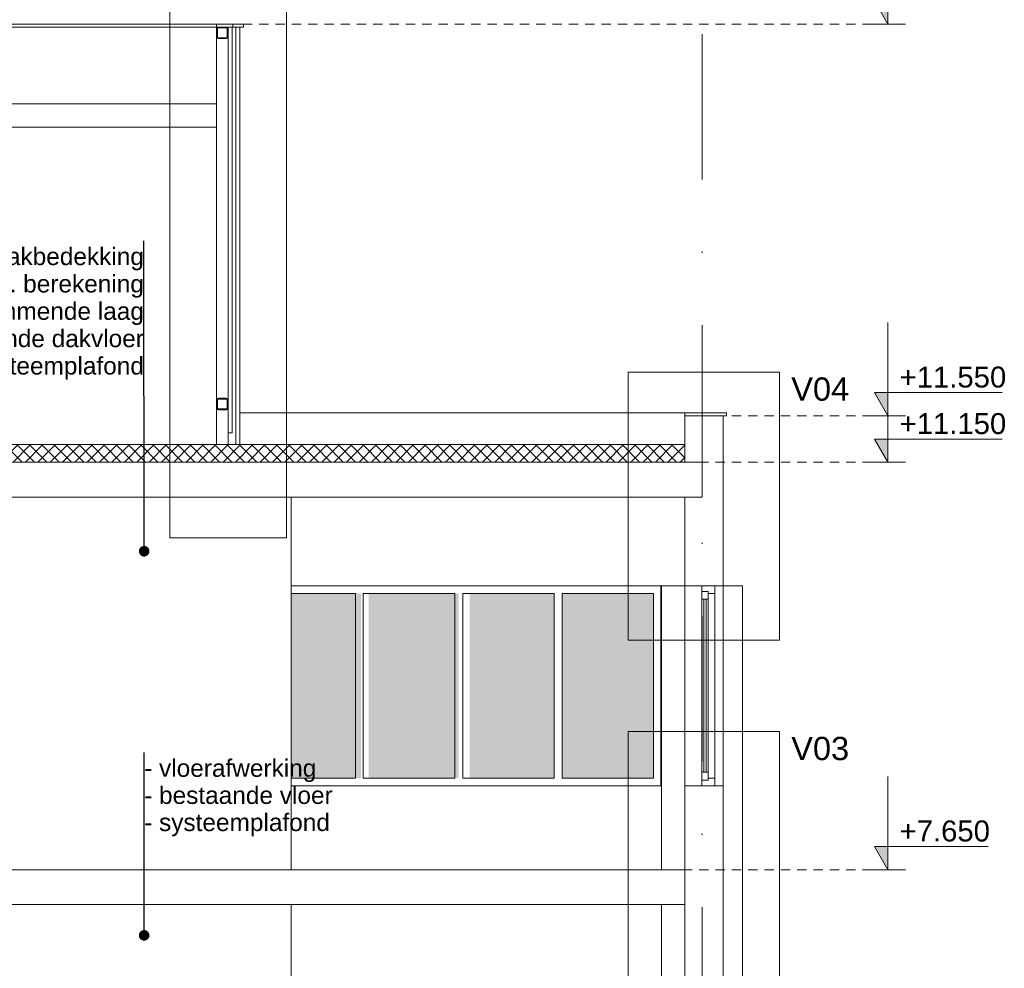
# Model space of a CAD drawing. Header units: millimetres. Extents: x -194 to 1012562, y 0 to 44349.
# Tile 95 of 97: x 946484 to 954940, y 13103 to 21253. Entities that reach past the tile are written whole.
import ezdxf
from ezdxf.enums import TextEntityAlignment as Align

# ---------------------------------------------------------------- set-up
doc = ezdxf.new("R2010")
doc.units = ezdxf.units.MM
doc.header["$MEASUREMENT"] = 0
doc.linetypes.add('streep-punt', pattern=[2500, 1250, -625, 0, -625])
doc.linetypes.add('Super Small Dashed', pattern=[140, 80, -60])
for name, color, linetype in [('21_0 NC Buitenwanden', 7, 'Continuous'), ('21_1 C Buitenwanden', 7, 'Continuous'), ('23 Vloeren', 7, 'Continuous'), ('23 Vloeren Laagscheidingslijnen', 7, 'Continuous'), ('28 Draagconstructies', 7, 'Continuous'), ('47 Dakafwerking', 7, 'Continuous'), ('47 Dakafwerking Laagscheidingslijnen', 7, 'Continuous'), ('Maatvoering 1_ 100', 7, 'Continuous'), ('Maatvoering 1_ 100 2D arcering', 7, 'Continuous'), ('New_ Ramen', 7, 'Continuous'), ('New_21_0 NC Buitenwanden', 7, 'Continuous'), ('New_21_0 NC Buitenwanden Doorsnede-arcering', 7, 'Continuous'), ('New_22 NC Binnenwanden', 7, 'Continuous'), ('New_22 NC Binnenwanden 2D arcering', 7, 'Continuous'), ('New_27 Daken', 7, 'Continuous'), ('New_27 Daken Doorsnede-arcering', 7, 'Continuous'), ('New_27 Daken Laagscheidingslijnen', 7, 'Continuous'), ('New_28 Draagconstructies - kolom', 7, 'Continuous'), ('New_28 Draagconstructies - ligger', 7, 'Continuous'), ('New_28 Draagconstructies - ligger Doorsnede-arcering', 7, 'Continuous'), ('New_47 Dakafwerking', 7, 'Continuous'), ('New_47 Dakafwerking Laagscheidingslijnen', 7, 'Continuous'), ('New_Info 1_ 50_100', 7, 'Continuous'), ('New_Maatvoering 1_ 100', 7, 'Continuous'), ('Stramien', 7, 'Continuous')]:
    doc.layers.add(name, color=color, linetype=linetype)
doc.styles.add('GENERATED_STYLE_1', font='arial.ttf')
doc.linetypes.add('000 dikke lijn gestippeld 3', pattern='A,0,[4,DO.114 Doorsnedes1.Shx,S=0.793651,R=0,X=0,Y=0],-200,0', length=200)
doc.dimstyles.new('GENERATED_STYLE__3', dxfattribs={"dimtxt": 0.18, "dimasz": 182.4, "dimexe": 0.18, "dimexo": 0.0625, "dimgap": 0, "dimtad": 0, "dimtih": 1, "dimtoh": 1, "dimdec": 4, "dimzin": 0, "dimdsep": 46, "dimcen": 0.09, "dimadec": 0, "dimazin": 0, "dimtfac": 1, "dimtdec": 4, "dimtmove": 0, "dimatfit": 3, "dimldrblk": 'ARROWHEAD_11', "dimfxl": 1, "dimtolj": 1, "dimtzin": 0, "dimarcsym": 0})
pattern_1 = [(45, (955640.84, 6300), (-53.033, 53.033), []), (135, (955640.84, 6300), (53.033, 53.033), [])]

# ---------------------------------------------------------------- blocks, each defined once
blk = doc.blocks.new('Section Element_1946_6', base_point=(955640.8, 6300))
at = {"layer": '21_0 NC Buitenwanden', "color": 1, "linetype": 'Continuous', "lineweight": 0}
blk.add_line((952525.2, 13850), (952525.2, 12890), dxfattribs=at)
at = {"layer": '21_0 NC Buitenwanden', "color": 1, "linetype": 'Continuous', "lineweight": 0, "flags": 128}
for points in [[(952195.2, 13650), (952195.2, 13001.2), (952195.2, 12890)], [(952525.2, 12890), (952455.2, 12890), (952341.2, 12890), (952195.2, 12890)]]:
    blk.add_lwpolyline(points, dxfattribs=at)
blk = doc.blocks.new('Section Element_1953_6', base_point=(955640.8, 6300))
at = {"layer": '21_0 NC Buitenwanden', "color": 1, "linetype": 'Continuous', "lineweight": 0}
for p, q in [((952525.2, 17350), (952525.2, 16390)), ((952525.2, 14670), (952525.2, 13850))]:
    blk.add_line(p, q, dxfattribs=at)
at = {"layer": '21_0 NC Buitenwanden', "color": 1, "linetype": 'Continuous', "lineweight": 0, "flags": 128}
for points in [[(952195.2, 17150), (952195.2, 16534.8), (952195.2, 16390)], [(952525.2, 16390), (952455.2, 16390), (952341.2, 16390), (952195.2, 16390)], [(952195.2, 14670), (952195.2, 14586.1), (952195.2, 13950)], [(952525.2, 14670), (952455.2, 14670), (952341.2, 14670), (952195.2, 14670)]]:
    blk.add_lwpolyline(points, dxfattribs=at)
blk = doc.blocks.new('Section Element_1958_6', base_point=(955640.8, 6300))
at = {"layer": '23 Vloeren', "color": 2, "linetype": 'Continuous', "lineweight": 0, "flags": 128}
for points in [[(952195.2, 13950), (948816.2, 13950), (945039.9, 13950), (945029.9, 13950), (942820, 13950), (942810, 13950), (942796.2, 13950)], [(952195.2, 13650), (948816.2, 13650), (945694.9, 13650)]]:
    blk.add_lwpolyline(points, dxfattribs=at)
at = {"layer": '23 Vloeren Laagscheidingslijnen', "color": 2, "linetype": 'Continuous', "lineweight": 0, "flags": 128}
blk.add_lwpolyline([(952195.2, 13950), (952195.2, 13850), (952195.2, 13650)], dxfattribs=at)
blk = doc.blocks.new('Section Element_1959_6', base_point=(955640.8, 6300))
at = {"layer": '23 Vloeren', "color": 2, "linetype": 'Continuous', "lineweight": 0}
blk.add_line((952195.2, 17450), (952194.9, 17450), dxfattribs=at)
at = {"layer": '23 Vloeren', "color": 2, "linetype": 'Continuous', "lineweight": 0, "flags": 128}
blk.add_lwpolyline([(952195.2, 17150), (948816.2, 17150), (945694.9, 17150)], dxfattribs=at)
at = {"layer": '23 Vloeren Laagscheidingslijnen', "color": 2, "linetype": 'Continuous', "lineweight": 0}
for p, q in [((952344.9, 17450), (952195.2, 17450)), ((952344.9, 17150), (952195.2, 17150))]:
    blk.add_line(p, q, dxfattribs=at)
at = {"layer": '23 Vloeren Laagscheidingslijnen', "color": 2, "linetype": 'Continuous', "lineweight": 0, "flags": 128}
for points in [[(952194.9, 17450), (948816.2, 17450), (935645, 17450)], [(952344.9, 17450), (952344.9, 17350), (952344.9, 17150)]]:
    blk.add_lwpolyline(points, dxfattribs=at)
blk = doc.blocks.new('Section Element_1961_6', base_point=(955640.8, 6300))
at = {"layer": '21_0 NC Buitenwanden', "color": 1, "linetype": 'Continuous', "lineweight": 0}
for p, q in [((952195.2, 17850), (952195.2, 17450)), ((952195.2, 17850), (952195.2, 17850)), ((952525.2, 17850), (952525.2, 17350))]:
    blk.add_line(p, q, dxfattribs=at)
blk = doc.blocks.new('Section Element_1970_6', base_point=(955640.8, 6300))
at = {"layer": '28 Draagconstructies', "color": 1, "linetype": 'Continuous', "lineweight": 0}
for p, q in [((952690.6, 10250), (952690.6, 13750)), ((951990.6, 11136.5), (951990.6, 12890)), ((952194.9, 10250), (952195.2, 10250))]:
    blk.add_line(p, q, dxfattribs=at)
blk = doc.blocks.new('Section Element_1971_6', base_point=(955640.8, 6300))
at = {"layer": '28 Draagconstructies', "color": 1, "linetype": 'Continuous', "lineweight": 0}
for p, q in [((951990.6, 14670), (951990.6, 16390)), ((951995.2, 16390), (952004.8, 16390)), ((952004.8, 16390), (952022.2, 16390)), ((952022.2, 16390), (952046.2, 16390)), ((952046.2, 16390), (952076.1, 16390)), ((952076.1, 16390), (952111.4, 16390)), ((952111.4, 16390), (952151.4, 16390)), ((952151.4, 16390), (952195.2, 16390)), ((952525.2, 16390), (952529.8, 16390)), ((952529.8, 16390), (952569.8, 16390)), ((952569.8, 16390), (952605.1, 16390)), ((952605.1, 16390), (952635.1, 16390)), ((952635.1, 16390), (952659, 16390)), ((952659, 16390), (952676.4, 16390)), ((952676.4, 16390), (952687.1, 16390)), ((952687.1, 16390), (952690.6, 16390)), ((952690.6, 13750), (952690.6, 16390))]:
    blk.add_line(p, q, dxfattribs=at)
blk = doc.blocks.new('Section Element_1974_6', base_point=(955640.8, 6300))
at = {"layer": 'New_ Ramen', "color": 2, "linetype": 'Continuous', "lineweight": 0}
blk.add_line((952525.2, 16390), (952525.2, 14670), dxfattribs=at)
blk = doc.blocks.new('Section Element_1984_6', base_point=(955640.8, 6300))
at = {"layer": '21_1 C Buitenwanden', "color": 2, "linetype": 'Continuous', "lineweight": 0}
blk.add_line((952195.2, 17095.7), (952195.2, 14670), dxfattribs=at)
blk = doc.blocks.new('Section Element_1985_6', base_point=(955640.8, 6300))
at = {"layer": '21_0 NC Buitenwanden', "color": 2, "linetype": 'Continuous', "lineweight": 0}
for p, q in [((952195.2, 17095.7), (952195.2, 17150)), ((948816.2, 16390), (950254.8, 16390))]:
    blk.add_line(p, q, dxfattribs=at)
blk = doc.blocks.new('Section Element_1989_6', base_point=(955640.8, 6300))
at = {"layer": '47 Dakafwerking', "color": 2, "linetype": 'Continuous', "lineweight": 0}
blk.add_line((948374.2, 17875), (952195.2, 17875), dxfattribs=at)
blk = doc.blocks.new('Section Element_1990_6', base_point=(955640.8, 6300))
at = {"layer": '47 Dakafwerking', "color": 1, "linetype": 'Continuous', "lineweight": 0}
for p, q in [((952195.2, 17875), (952195.2, 17850)), ((952555.2, 17875), (952195.2, 17875)), ((952555.2, 17850), (952525.2, 17850)), ((952555.2, 17875), (952555.2, 17850))]:
    blk.add_line(p, q, dxfattribs=at)
at = {"layer": '47 Dakafwerking Laagscheidingslijnen', "color": 1, "linetype": 'Continuous', "lineweight": 0}
blk.add_line((952525.2, 17850), (952195.2, 17850), dxfattribs=at)
blk = doc.blocks.new('Section Element_1993_6', base_point=(955640.8, 6300))
at = {"layer": '47 Dakafwerking', "color": 2, "linetype": 'Continuous', "lineweight": 0}
for p, q in [((942302.9, 21215), (942350.8, 21215)), ((942350.8, 21190), (942302.9, 21190)), ((942350.8, 21215), (942351.8, 21215)), ((942350.8, 21215), (942350.8, 21190)), ((942350.8, 21190), (942351.8, 21190)), ((942351.8, 21215), (942477.9, 21215)), ((942351.8, 21190), (942477.9, 21190)), ((942477.9, 21215), (942729.8, 21215)), ((942477.9, 21190), (942729.8, 21190)), ((942729.8, 21215), (942981, 21215)), ((942729.8, 21190), (942981, 21190)), ((942981, 21215), (943231.1, 21215)), ((942981, 21190), (943231.1, 21190)), ((943231.1, 21215), (943479.5, 21215)), ((943231.1, 21190), (943479.5, 21190)), ((943479.5, 21215), (943726, 21215)), ((943479.5, 21190), (943726, 21190)), ((943726, 21215), (943970, 21215)), ((943726, 21190), (943970, 21190)), ((943970, 21215), (944211.2, 21215)), ((943970, 21190), (944211.2, 21190)), ((944211.2, 21215), (944449.1, 21215)), ((944211.2, 21190), (944449.1, 21190)), ((944449.1, 21215), (944683.3, 21215)), ((944449.1, 21190), (944683.3, 21190)), ((944683.3, 21215), (944913.5, 21215)), ((944683.3, 21190), (944913.5, 21190)), ((944913.5, 21215), (945139.2, 21215)), ((944913.5, 21190), (945139.2, 21190)), ((945139.2, 21215), (945360.1, 21215)), ((945139.2, 21190), (945360.1, 21190)), ((945360.1, 21215), (945575.8, 21215)), ((945360.1, 21190), (945575.8, 21190)), ((945575.8, 21215), (945785.8, 21215)), ((945575.8, 21190), (945785.8, 21190)), ((945785.8, 21215), (945989.9, 21215)), ((945785.8, 21190), (945989.9, 21190)), ((945989.9, 21215), (946187.7, 21215)), ((945989.9, 21190), (946187.7, 21190)), ((946187.7, 21215), (946378.9, 21215)), ((946187.7, 21190), (946378.9, 21190)), ((946378.9, 21215), (946563.1, 21215)), ((946378.9, 21190), (946563.1, 21190)), ((946563.1, 21215), (946740.1, 21215)), ((946563.1, 21190), (946740.1, 21190)), ((946740.1, 21215), (946909.4, 21215)), ((946740.1, 21190), (946909.4, 21190)), ((946909.4, 21215), (947070.9, 21215)), ((946909.4, 21190), (947070.9, 21190)), ((947070.9, 21215), (947224.2, 21215)), ((947070.9, 21190), (947224.2, 21190)), ((947224.2, 21215), (947369.1, 21215)), ((947224.2, 21190), (947369.1, 21190)), ((947369.1, 21215), (947505.4, 21215)), ((947369.1, 21190), (947505.4, 21190)), ((947505.4, 21215), (947632.8, 21215)), ((947505.4, 21190), (947632.8, 21190)), ((947632.8, 21215), (947751.1, 21215)), ((947632.8, 21190), (947751.1, 21190)), ((947751.1, 21215), (947860, 21215)), ((947751.1, 21190), (947860, 21190)), ((947860, 21215), (947959.5, 21215)), ((947860, 21190), (947959.5, 21190)), ((947959.5, 21215), (948049.3, 21215)), ((947959.5, 21190), (948049.3, 21190)), ((948049.3, 21215), (948129.3, 21215)), ((948049.3, 21190), (948129.3, 21190)), ((948129.3, 21215), (948174.2, 21215)), ((948129.3, 21190), (948174.2, 21190)), ((948314.2, 21215), (948348.6, 21215)), ((948314.2, 21190), (948348.6, 21190)), ((948348.6, 21215), (948377.8, 21215)), ((948348.6, 21190), (948377.8, 21190)), ((948377.8, 21215), (948396.6, 21215)), ((948377.8, 21190), (948396.6, 21190)), ((948396.6, 21215), (948405, 21215)), ((948396.6, 21190), (948405, 21190)), ((948405, 21190), (948405, 21215))]:
    blk.add_line(p, q, dxfattribs=at)
blk = doc.blocks.new('Section Element_2020_6', base_point=(955640.8, 6300))
at = {"layer": 'New_ Ramen', "color": 1, "linetype": 'Continuous', "lineweight": 0}
for p, q in [((948816.2, 16323), (949368, 16323)), ((949368, 16323), (949368, 14737)), ((949435, 14737), (949435, 16323)), ((949435, 16323), (950221.3, 16323)), ((950221.3, 16323), (950221.3, 14737)), ((949368, 14737), (948816.2, 14737)), ((950221.3, 14737), (949435, 14737))]:
    blk.add_line(p, q, dxfattribs=at)
blk = doc.blocks.new('Section Element_2021_6', base_point=(955640.8, 6300))
at = {"layer": 'New_ Ramen', "color": 2, "linetype": 'Continuous', "lineweight": 0}
for p, q in [((950254.8, 16390), (951994.9, 16390)), ((951994.9, 16390), (951994.9, 14670)), ((951995.2, 13950), (951995.2, 16390))]:
    blk.add_line(p, q, dxfattribs=at)
at = {"layer": 'New_ Ramen', "color": 1, "linetype": 'Continuous', "lineweight": 0}
for p, q in [((950288.3, 14737), (950288.3, 16323)), ((950288.3, 16323), (951074.6, 16323)), ((951074.6, 16323), (951074.6, 14737)), ((951141.6, 14737), (951141.6, 16323)), ((951141.6, 16323), (951927.9, 16323)), ((951927.9, 16323), (951927.9, 14737)), ((951074.6, 14737), (950288.3, 14737)), ((951927.9, 14737), (951141.6, 14737))]:
    blk.add_line(p, q, dxfattribs=at)
blk = doc.blocks.new('Section Element_2023_6', base_point=(955640.8, 6300))
at = {"layer": 'New_ Ramen', "color": 2, "linetype": 'Continuous', "lineweight": 0}
for p, q in [((951995.2, 13650), (951995.2, 10450)), ((951994.9, 12890), (951994.9, 10450)), ((951994.9, 10150), (951994.9, 9390)), ((951995.2, 10150), (951995.2, 9390))]:
    blk.add_line(p, q, dxfattribs=at)
at = {"layer": 'New_ Ramen', "color": 1, "linetype": 'Continuous', "lineweight": 0}
for p, q in [((950288.3, 12823), (950288.3, 11300)), ((951074.6, 12823), (950288.3, 12823)), ((951074.6, 11300), (951074.6, 12823)), ((951141.6, 12823), (951141.6, 11300)), ((951927.9, 12823), (951141.6, 12823)), ((951927.9, 11300), (951927.9, 12823)), ((950288.3, 11300), (951074.6, 11300)), ((951141.6, 11300), (951927.9, 11300)), ((950288.3, 11136.5), (950288.3, 11233)), ((950288.3, 11233), (951074.6, 11233)), ((951074.6, 11233), (951074.6, 11136.5)), ((951141.6, 11136.5), (951141.6, 11233)), ((951141.6, 11233), (951927.9, 11233)), ((951927.9, 11233), (951927.9, 11136.5))]:
    blk.add_line(p, q, dxfattribs=at)
blk = doc.blocks.new('Section Element_2029_6', base_point=(955640.8, 6300))
at = {"layer": '21_0 NC Buitenwanden', "color": 2, "linetype": 'Continuous', "lineweight": 0}
for p, q in [((948816.2, 14670), (951994.9, 14670)), ((948816.2, 12890), (951994.9, 12890))]:
    blk.add_line(p, q, dxfattribs=at)
blk = doc.blocks.new('Section Element_2039_6', base_point=(955640.8, 6300))
at = {"layer": '23 Vloeren', "color": 1, "linetype": 'Continuous', "lineweight": 0}
for p, q in [((942864.7, 20530), (942955.5, 20530)), ((942955.5, 20530), (943196.1, 20530)), ((943196.1, 20530), (943435.2, 20530)), ((943435.2, 20530), (943672.3, 20530)), ((943672.3, 20530), (943907.2, 20530)), ((943907.2, 20530), (944139.3, 20530)), ((944139.3, 20530), (944368.2, 20530)), ((944368.2, 20530), (944593.6, 20530)), ((944593.6, 20530), (944815.1, 20530)), ((944815.1, 20530), (945032.3, 20530)), ((945032.3, 20530), (945244.9, 20530)), ((945244.9, 20530), (945452.4, 20530)), ((945452.4, 20530), (945654.5, 20530)), ((945654.5, 20530), (945850.9, 20530)), ((945850.9, 20530), (946041.3, 20530)), ((946041.3, 20530), (946225.3, 20530)), ((946225.3, 20530), (946402.5, 20530)), ((946402.5, 20530), (946572.8, 20530)), ((946572.8, 20530), (946735.7, 20530)), ((946735.7, 20530), (946891.1, 20530)), ((946891.1, 20530), (947038.7, 20530)), ((947038.7, 20530), (947178.2, 20530)), ((947178.2, 20530), (947309.3, 20530)), ((947309.3, 20530), (947431.9, 20530)), ((947431.9, 20530), (947545.7, 20530)), ((947545.7, 20530), (947650.5, 20530)), ((947650.5, 20530), (947746.3, 20530)), ((947746.3, 20530), (947832.7, 20530)), ((947832.7, 20530), (947909.7, 20530)), ((947909.7, 20530), (947977.1, 20530)), ((947977.1, 20530), (948034.8, 20530)), ((948034.8, 20530), (948082.7, 20530)), ((948082.7, 20530), (948120.7, 20530)), ((948120.7, 20530), (948148.8, 20530)), ((948148.8, 20530), (948166.9, 20530)), ((948166.9, 20530), (948174.2, 20530)), ((942864.7, 20330), (942955.5, 20330)), ((942955.5, 20330), (943196.1, 20330)), ((943196.1, 20330), (943435.2, 20330)), ((943435.2, 20330), (943672.3, 20330)), ((943672.3, 20330), (943907.2, 20330)), ((943907.2, 20330), (944139.3, 20330)), ((944139.3, 20330), (944368.2, 20330)), ((944368.2, 20330), (944593.6, 20330)), ((944593.6, 20330), (944815.1, 20330)), ((944815.1, 20330), (945032.3, 20330)), ((945032.3, 20330), (945244.9, 20330)), ((945244.9, 20330), (945452.4, 20330)), ((945452.4, 20330), (945654.5, 20330)), ((945654.5, 20330), (945850.9, 20330)), ((945850.9, 20330), (946041.3, 20330)), ((946041.3, 20330), (946225.3, 20330)), ((946225.3, 20330), (946402.5, 20330)), ((946402.5, 20330), (946572.8, 20330)), ((946572.8, 20330), (946735.7, 20330)), ((946735.7, 20330), (946891.1, 20330)), ((946891.1, 20330), (947038.7, 20330)), ((947038.7, 20330), (947178.2, 20330)), ((947178.2, 20330), (947309.3, 20330)), ((947309.3, 20330), (947431.9, 20330)), ((947431.9, 20330), (947545.7, 20330)), ((947545.7, 20330), (947650.5, 20330)), ((947650.5, 20330), (947746.3, 20330)), ((947746.3, 20330), (947832.7, 20330)), ((947832.7, 20330), (947909.7, 20330)), ((947909.7, 20330), (947977.1, 20330)), ((947977.1, 20330), (948034.8, 20330)), ((948034.8, 20330), (948082.7, 20330)), ((948082.7, 20330), (948120.7, 20330)), ((948120.7, 20330), (948148.8, 20330)), ((948148.8, 20330), (948166.9, 20330)), ((948166.9, 20330), (948174.2, 20330))]:
    blk.add_line(p, q, dxfattribs=at)
blk = doc.blocks.new('*X2212', base_point=(955640.8, 6300))
at = {"layer": 'New_27 Daken Doorsnede-arcering', "linetype": 'Continuous', "lineweight": 0, "true_color": 0x000000}
for points in [[(946341.4, 17602), (946491.4, 17602), (946491.4, 17604), (946341.4, 17604)], [(946641.4, 17602), (946791.4, 17602), (946791.4, 17604), (946641.4, 17604)], [(946941.4, 17602), (947091.4, 17602), (947091.4, 17604), (946941.4, 17604)], [(947241.4, 17602), (947391.4, 17602), (947391.4, 17604), (947241.4, 17604)], [(947541.4, 17602), (947691.4, 17602), (947691.4, 17604), (947541.4, 17604)], [(947841.4, 17602), (947991.4, 17602), (947991.4, 17604), (947841.4, 17604)], [(948141.4, 17602), (948291.4, 17602), (948291.4, 17604), (948141.4, 17604)], [(948441.4, 17602), (948591.4, 17602), (948591.4, 17604), (948441.4, 17604)], [(948741.4, 17604), (948741.4, 17602), (948816.2, 17602), (948816.2, 17604)]]:
    blk.add_hatch(color=18, dxfattribs=at).paths.add_polyline_path(points)
blk = doc.blocks.new('*X2213', base_point=(955640.8, 6300))
at = {"layer": 'New_27 Daken Doorsnede-arcering', "linetype": 'Continuous', "lineweight": 0, "true_color": 0x000000}
for points in [[(948891.4, 17604), (948816.2, 17604), (948816.2, 17602), (948891.4, 17602)], [(949191.4, 17604), (949041.4, 17604), (949041.4, 17602), (949191.4, 17602)], [(949491.4, 17604), (949341.4, 17604), (949341.4, 17602), (949491.4, 17602)], [(949791.4, 17604), (949641.4, 17604), (949641.4, 17602), (949791.4, 17602)], [(950091.4, 17604), (949941.4, 17604), (949941.4, 17602), (950091.4, 17602)], [(950391.4, 17604), (950241.4, 17604), (950241.4, 17602), (950391.4, 17602)], [(950691.4, 17604), (950541.4, 17604), (950541.4, 17602), (950691.4, 17602)], [(950991.4, 17604), (950841.4, 17604), (950841.4, 17602), (950991.4, 17602)], [(951291.4, 17604), (951141.4, 17604), (951141.4, 17602), (951291.4, 17602)], [(951591.4, 17604), (951441.4, 17604), (951441.4, 17602), (951591.4, 17602)], [(951891.4, 17604), (951741.4, 17604), (951741.4, 17602), (951891.4, 17602)], [(952191.4, 17604), (952041.4, 17604), (952041.4, 17602), (952191.4, 17602)]]:
    blk.add_hatch(color=18, dxfattribs=at).paths.add_polyline_path(points)
blk = doc.blocks.new('*X2214', base_point=(955640.8, 6300))
at = {"layer": 'New_27 Daken Doorsnede-arcering', "linetype": 'Continuous', "lineweight": 0, "true_color": 0x000000}
for points in [[(948816.2, 17452), (948816.2, 17450), (948891.4, 17450), (948891.4, 17452)], [(949191.4, 17452), (949041.4, 17452), (949041.4, 17450), (949191.4, 17450)], [(949491.4, 17452), (949341.4, 17452), (949341.4, 17450), (949491.4, 17450)], [(949791.4, 17452), (949641.4, 17452), (949641.4, 17450), (949791.4, 17450)], [(950091.4, 17452), (949941.4, 17452), (949941.4, 17450), (950091.4, 17450)], [(950391.4, 17452), (950241.4, 17452), (950241.4, 17450), (950391.4, 17450)], [(950691.4, 17452), (950541.4, 17452), (950541.4, 17450), (950691.4, 17450)], [(950991.4, 17452), (950841.4, 17452), (950841.4, 17450), (950991.4, 17450)], [(951291.4, 17452), (951141.4, 17452), (951141.4, 17450), (951291.4, 17450)], [(951591.4, 17452), (951441.4, 17452), (951441.4, 17450), (951591.4, 17450)], [(951891.4, 17452), (951741.4, 17452), (951741.4, 17450), (951891.4, 17450)], [(952191.4, 17452), (952041.4, 17452), (952041.4, 17450), (952191.4, 17450)]]:
    blk.add_hatch(color=18, dxfattribs=at).paths.add_polyline_path(points)
blk = doc.blocks.new('*X2215', base_point=(955640.8, 6300))
at = {"layer": 'New_27 Daken Doorsnede-arcering', "linetype": 'Continuous', "lineweight": 0, "true_color": 0x000000}
for points in [[(946341.4, 17450), (946491.4, 17450), (946491.4, 17452), (946341.4, 17452)], [(946641.4, 17450), (946791.4, 17450), (946791.4, 17452), (946641.4, 17452)], [(946941.4, 17450), (947091.4, 17450), (947091.4, 17452), (946941.4, 17452)], [(947241.4, 17450), (947391.4, 17450), (947391.4, 17452), (947241.4, 17452)], [(947541.4, 17450), (947691.4, 17450), (947691.4, 17452), (947541.4, 17452)], [(947841.4, 17450), (947991.4, 17450), (947991.4, 17452), (947841.4, 17452)], [(948141.4, 17450), (948291.4, 17450), (948291.4, 17452), (948141.4, 17452)], [(948441.4, 17450), (948591.4, 17450), (948591.4, 17452), (948441.4, 17452)], [(948741.4, 17452), (948741.4, 17450), (948816.2, 17450), (948816.2, 17452)]]:
    blk.add_hatch(color=18, dxfattribs=at).paths.add_polyline_path(points)
blk = doc.blocks.new('Section Element_2040_6', base_point=(955640.8, 6300))
at = {"layer": 'New_27 Daken Doorsnede-arcering', "linetype": 'Continuous', "lineweight": 0, "true_color": 0x000000}
h = blk.add_hatch(dxfattribs=at)
h.set_pattern_fill('415_Isolatie_ruit_0006', color=18, style=0, pattern_type=2)
h.set_pattern_definition(pattern_1)
h.paths.add_polyline_path([(935645, 17452), (948816.2, 17452), (948816.2, 17602), (935645, 17602)])
h = blk.add_hatch(dxfattribs=at)
h.set_pattern_fill('415_Isolatie_ruit_0006', color=18, style=0, pattern_type=2)
h.set_pattern_definition(pattern_1)
h.paths.add_polyline_path([(948816.2, 17452), (952194.9, 17452), (952194.9, 17602), (948816.2, 17602)])
at = {"layer": 'New_27 Daken', "color": 9, "linetype": 'Continuous', "lineweight": 0}
for p, q in [((952194.9, 17604), (952194.9, 17602)), ((952194.9, 17452), (952194.9, 17450))]:
    blk.add_line(p, q, dxfattribs=at)
at = {"layer": 'New_27 Daken', "color": 1, "linetype": 'Continuous', "lineweight": 0}
blk.add_line((952194.9, 17602), (952194.9, 17452), dxfattribs=at)
at = {"layer": 'New_27 Daken', "color": 9, "linetype": 'Continuous', "lineweight": 0, "flags": 128}
blk.add_lwpolyline([(952194.9, 17604), (948816.2, 17604), (935645, 17604)], dxfattribs=at)
at = {"layer": 'New_27 Daken Laagscheidingslijnen', "color": 9, "linetype": 'Continuous', "lineweight": 0, "flags": 128}
blk.add_lwpolyline([(952194.9, 17602), (948816.2, 17602), (935645, 17602)], dxfattribs=at)
at = {"layer": 'New_27 Daken Laagscheidingslijnen', "color": 1, "linetype": 'Continuous', "lineweight": 0, "flags": 128}
blk.add_lwpolyline([(952194.9, 17452), (948816.2, 17452), (935645, 17452)], dxfattribs=at)
at = {"layer": 'New_27 Daken', "lineweight": 0}
for name in ['*X2212', '*X2213', '*X2215', '*X2214']:
    blk.add_blockref(name, (955640.8, 6300), dxfattribs=at)
blk = doc.blocks.new('Section Element_2093_6', base_point=(955640.8, 6300))
at = {"layer": 'New_22 NC Binnenwanden', "color": 2, "linetype": 'Continuous', "lineweight": 0}
blk.add_line((948816.2, 10450), (948816.2, 13650), dxfattribs=at)
blk = doc.blocks.new('Section Element_2098_6', base_point=(955640.8, 6300))
at = {"layer": 'New_22 NC Binnenwanden', "color": 2, "linetype": 'Continuous', "lineweight": 0}
blk.add_line((948816.2, 13950), (948816.2, 17150), dxfattribs=at)
blk = doc.blocks.new('Section Element_2103_6', base_point=(955640.83967, 6300))
at = {"layer": 'New_21_0 NC Buitenwanden Doorsnede-arcering', "linetype": 'Continuous', "lineweight": 0, "true_color": 0x000000}
blk.add_hatch(color=18, dxfattribs=at).paths.add_polyline_path([(948308.50973, 17704), (948309.20973, 17704), (948309.20973, 21190), (948308.50973, 21190)])
at = {"layer": 'New_21_0 NC Buitenwanden', "color": 1, "linetype": 'Continuous', "lineweight": 0}
for p, q in [((948274.20973, 21174), (948274.20973, 21190)), ((948274.20973, 17984), (948274.20973, 21106)), ((948274.20973, 17704), (948274.20973, 17916)), ((948274.20973, 17704), (948308.50973, 17704))]:
    blk.add_line(p, q, dxfattribs=at)
at = {"layer": 'New_21_0 NC Buitenwanden', "color": 9, "linetype": 'Continuous', "lineweight": 0}
for p, q in [((948308.50973, 21190), (948308.50973, 17704)), ((948309.20973, 21190), (948309.20973, 17704)), ((948309.20973, 17704), (948308.50973, 17704))]:
    blk.add_line(p, q, dxfattribs=at)
blk = doc.blocks.new('Section Element_2104_6', base_point=(955640.83967, 6300))
at = {"layer": 'New_28 Draagconstructies - kolom', "color": 1, "linetype": 'Continuous', "lineweight": 0}
for p, q in [((948174.20973, 21174), (948174.20973, 21190)), ((948174.20973, 17984), (948174.20973, 21106)), ((948174.20973, 17604), (948174.20973, 17916)), ((948274.20973, 17604), (948274.20973, 17704))]:
    blk.add_line(p, q, dxfattribs=at)
blk = doc.blocks.new('Section Element_2105_6', base_point=(955640.8, 6300))
at = {"layer": 'New_28 Draagconstructies - ligger Doorsnede-arcering', "linetype": 'Continuous', "lineweight": 0, "true_color": 0x000000}
h = blk.add_hatch(color=18, dxfattribs=at)
h.paths.add_polyline_path([(948190.2, 17900), (948258.2, 17900), (948269.5, 17904.7), (948274.2, 17916), (948274.2, 17984), (948269.5, 17995.3), (948258.2, 18000), (948190.2, 18000), (948178.9, 17995.3), (948174.2, 17984), (948174.2, 17916), (948178.9, 17904.7)])
h.paths.add_polyline_path([(948190.2, 17908), (948184.6, 17910.3), (948182.2, 17916), (948182.2, 17984), (948184.6, 17989.7), (948190.2, 17992), (948258.2, 17992), (948263.9, 17989.7), (948266.2, 17984), (948266.2, 17916), (948263.9, 17910.3), (948258.2, 17908)], flags=0)
at = {"layer": 'New_28 Draagconstructies - ligger', "color": 9, "linetype": 'Continuous', "lineweight": 0, "flags": 128}
for points in [[(948178.9, 17995.3), (948174.2, 17984), (948174.2, 17916), (948178.9, 17904.7)], [(948269.5, 17995.3), (948258.2, 18000), (948190.2, 18000), (948178.9, 17995.3)], [(948184.6, 17989.7), (948182.2, 17984), (948182.2, 17916), (948184.6, 17910.3)], [(948263.9, 17989.7), (948258.2, 17992), (948190.2, 17992), (948184.6, 17989.7)], [(948263.9, 17989.7), (948266.2, 17984), (948266.2, 17916), (948263.9, 17910.3)], [(948269.5, 17995.3), (948274.2, 17984), (948274.2, 17916), (948269.5, 17904.7)], [(948178.9, 17904.7), (948190.2, 17900), (948258.2, 17900), (948269.5, 17904.7)], [(948184.6, 17910.3), (948190.2, 17908), (948258.2, 17908), (948263.9, 17910.3)]]:
    blk.add_lwpolyline(points, dxfattribs=at)
blk = doc.blocks.new('Section Element_2106_6', base_point=(955640.8, 6300))
at = {"layer": 'New_28 Draagconstructies - ligger Doorsnede-arcering', "linetype": 'Continuous', "lineweight": 0, "true_color": 0x000000}
h = blk.add_hatch(color=18, dxfattribs=at)
h.paths.add_polyline_path([(948190.2, 21090), (948258.2, 21090), (948269.5, 21094.7), (948274.2, 21106), (948274.2, 21174), (948269.5, 21185.3), (948258.2, 21190), (948190.2, 21190), (948178.9, 21185.3), (948174.2, 21174), (948174.2, 21106), (948178.9, 21094.7)])
h.paths.add_polyline_path([(948190.2, 21098), (948184.6, 21100.3), (948182.2, 21106), (948182.2, 21174), (948184.6, 21179.7), (948190.2, 21182), (948258.2, 21182), (948263.9, 21179.7), (948266.2, 21174), (948266.2, 21106), (948263.9, 21100.3), (948258.2, 21098)], flags=0)
at = {"layer": 'New_28 Draagconstructies - ligger', "color": 9, "linetype": 'Continuous', "lineweight": 0}
for p, q in [((948190.2, 21190), (948178.9, 21185.3)), ((948258.2, 21190), (948269.5, 21185.3))]:
    blk.add_line(p, q, dxfattribs=at)
at = {"layer": 'New_28 Draagconstructies - ligger', "color": 9, "linetype": 'Continuous', "lineweight": 0, "flags": 128}
for points in [[(948178.9, 21185.3), (948174.2, 21174), (948174.2, 21106), (948178.9, 21094.7)], [(948184.6, 21179.7), (948182.2, 21174), (948182.2, 21106), (948184.6, 21100.3)], [(948263.9, 21179.7), (948258.2, 21182), (948190.2, 21182), (948184.6, 21179.7)], [(948263.9, 21179.7), (948266.2, 21174), (948266.2, 21106), (948263.9, 21100.3)], [(948269.5, 21185.3), (948274.2, 21174), (948274.2, 21106), (948269.5, 21094.7)], [(948178.9, 21094.7), (948190.2, 21090), (948258.2, 21090), (948269.5, 21094.7)], [(948184.6, 21100.3), (948190.2, 21098), (948258.2, 21098), (948263.9, 21100.3)]]:
    blk.add_lwpolyline(points, dxfattribs=at)
blk = doc.blocks.new('Section Element_2107_6', base_point=(955640.83967, 6300))
at = {"layer": 'New_47 Dakafwerking', "color": 1, "linetype": 'Continuous', "lineweight": 0}
for p, q in [((948174.20973, 21215), (948174.20973, 21190)), ((948314.20973, 21215), (948174.20973, 21215)), ((948190.20973, 21190), (948174.20973, 21190)), ((948308.50973, 21190), (948258.20973, 21190)), ((948314.20973, 21190), (948309.20973, 21190)), ((948314.20973, 21215), (948314.20973, 21190))]:
    blk.add_line(p, q, dxfattribs=at)
at = {"layer": 'New_47 Dakafwerking Laagscheidingslijnen', "color": 1, "linetype": 'Continuous', "lineweight": 0}
for p, q in [((948258.20973, 21190), (948190.20973, 21190)), ((948309.20973, 21190), (948308.50973, 21190))]:
    blk.add_line(p, q, dxfattribs=at)
blk = doc.blocks.new('Section Element_2119_6', base_point=(955640.8, 6300))
at = {"layer": 'New_ Ramen', "color": 1, "linetype": 'Continuous', "lineweight": 0}
for p, q in [((952395.2, 16340), (952341.2, 16340)), ((952455.2, 16323), (952395.2, 16323)), ((952455.2, 16390), (952455.2, 16323)), ((952455.2, 14737), (952455.2, 16323)), ((952341.2, 15755.2), (952341.2, 16273)), ((952395.2, 16273), (952341.2, 16273)), ((952358.2, 16273), (952358.2, 14787)), ((952378.2, 14787), (952378.2, 16273)), ((952395.2, 15755.2), (952395.2, 16273)), ((952341.2, 15755.2), (952341.2, 15595.3)), ((952395.2, 15755.2), (952395.2, 15739.9)), ((952395.2, 15705), (952395.2, 15739.9)), ((952395.2, 15705), (952395.2, 15649.2)), ((952395.2, 15620.9), (952395.2, 15649.2)), ((952341.2, 15464.7), (952341.2, 15620.9)), ((952395.2, 15601.4), (952395.2, 15620.9)), ((952395.2, 15601.4), (952395.2, 15595.3)), ((952395.2, 15464.7), (952395.2, 15595.3)), ((952395.2, 15475.5), (952395.2, 15553)), ((952341.2, 15304.8), (952341.2, 15464.7)), ((952395.2, 15445.7), (952395.2, 15464.7)), ((952395.2, 15427.1), (952395.2, 15445.7)), ((952395.2, 15349.6), (952395.2, 15427.1)), ((952395.2, 15320.1), (952395.2, 15349.6)), ((952395.2, 15304.8), (952395.2, 15320.1)), ((952341.2, 14981.1), (952341.2, 15304.8)), ((952395.2, 15301.2), (952395.2, 15304.8)), ((952395.2, 15223.7), (952395.2, 15301.2)), ((952395.2, 15175.2), (952395.2, 15223.7)), ((952395.2, 15097.8), (952395.2, 15175.2)), ((952395.2, 15049.3), (952395.2, 15097.8)), ((952341.2, 14787), (952341.2, 14981.1)), ((952395.2, 14981.1), (952395.2, 15049.3)), ((952395.2, 14787), (952395.2, 14981.1)), ((952395.2, 14787), (952341.2, 14787)), ((952395.2, 14720), (952341.2, 14720)), ((952455.2, 14737), (952395.2, 14737)), ((952455.2, 14737), (952455.2, 14670))]:
    blk.add_line(p, q, dxfattribs=at)
at = {"layer": 'New_ Ramen', "color": 1, "linetype": 'Continuous', "lineweight": 0, "flags": 128}
for points in [[(952341.2, 16390), (952341.2, 16340), (952341.2, 16273)], [(952395.2, 16340), (952395.2, 16323), (952395.2, 16273)], [(952341.2, 14787), (952341.2, 14720), (952341.2, 14670)], [(952395.2, 14787), (952395.2, 14737), (952395.2, 14720)]]:
    blk.add_lwpolyline(points, dxfattribs=at)
blk = doc.blocks.new('Section Element_2120_6', base_point=(955640.83967, 6300))
at = {"layer": 'New_21_0 NC Buitenwanden', "color": 2, "linetype": 'Continuous', "lineweight": 0}
for p, q in [((948339.20973, 21190), (948339.20973, 17604)), ((948374.20973, 17604), (948374.20973, 21190))]:
    blk.add_line(p, q, dxfattribs=at)
blk = doc.blocks.new('Dimension_5_6', base_point=(953940.6, 6300))
at = {"layer": 'Maatvoering 1_ 100 2D arcering', "linetype": 'Continuous', "lineweight": 0}
for points in [[(953940.6, 21215), (953940.6, 21415), (953824.6, 21415)], [(953940.6, 17850), (953940.6, 18050), (953824.6, 18050)], [(953940.6, 17450), (953940.6, 17650), (953824.6, 17650)], [(953940.6, 13950), (953940.6, 14150), (953824.6, 14150)], [(953940.6, 10450), (953940.6, 10650), (953824.6, 10650)], [(953940.6, 6300), (953940.6, 6500), (953824.6, 6500)]]:
    blk.add_hatch(color=1, dxfattribs=at).paths.add_polyline_path(points)
at = {"layer": 'Maatvoering 1_ 100', "color": 1, "linetype": 'Continuous', "lineweight": 0}
for p, q in [((953940.6, 21215), (953940.6, 22015)), ((953940.6, 21215), (953824.6, 21415)), ((953824.6, 21415), (953940.6, 21415)), ((953940.6, 21415), (954939.8, 21415)), ((953940.6, 17850), (953940.6, 18650)), ((953940.6, 17450), (953940.6, 18250)), ((953940.6, 17850), (953824.6, 18050)), ((953824.6, 18050), (953940.6, 18050)), ((953940.6, 18050), (954921.5, 18050)), ((953940.6, 17450), (953824.6, 17650)), ((953824.6, 17650), (953940.6, 17650)), ((953940.6, 17650), (954921.5, 17650)), ((953940.6, 13950), (953940.6, 14750)), ((953940.6, 13950), (953824.6, 14150)), ((953824.6, 14150), (953940.6, 14150)), ((953940.6, 14150), (954802.5, 14150)), ((953940.6, 10450), (953940.6, 11250)), ((953940.6, 10450), (953824.6, 10650)), ((953824.6, 10650), (953940.6, 10650)), ((953940.6, 10650), (954802.5, 10650)), ((953940.6, 6300), (953940.6, 7100)), ((953940.6, 6300), (953824.6, 6500)), ((953824.6, 6500), (953940.6, 6500)), ((953940.6, 6500), (954313.4, 6500))]:
    blk.add_line(p, q, dxfattribs=at)
at = {"layer": 'Maatvoering 1_ 100', "color": 2, "linetype": 'Continuous', "lineweight": 0}
for p, q in [((953940.6, 21215), (953790.6, 21215)), ((953940.6, 21215), (954090.6, 21215)), ((953940.6, 17850), (953790.6, 17850)), ((953940.6, 17850), (954090.6, 17850)), ((953940.6, 17450), (953790.6, 17450)), ((953940.6, 17450), (954090.6, 17450)), ((953940.6, 13950), (953790.6, 13950)), ((953940.6, 13950), (954090.6, 13950)), ((953940.6, 10450), (953790.6, 10450)), ((953940.6, 10450), (954090.6, 10450)), ((953940.6, 6300), (953790.6, 6300)), ((953940.6, 6300), (954090.6, 6300))]:
    blk.add_line(p, q, dxfattribs=at)
at = {"layer": 'Maatvoering 1_ 100', "color": 2, "lineweight": 0, "char_height": 180, "attachment_point": 7, "style": 'GENERATED_STYLE_1'}
for s, insert in [('\\A1;{\\pql;\\fArial|b0|i0|c0|p0;\\W1.000000;+14.915}', (954040.6, 21455)), ('\\A1;{\\pql;\\fArial|b0|i0|c0|p0;\\W1.000000;+11.550}', (954040.6, 18090)), ('\\A1;{\\pql;\\fArial|b0|i0|c0|p0;\\W1.000000;+11.150}', (954040.6, 17690)), ('\\A1;{\\pql;\\fArial|b0|i0|c0|p0;\\W1.000000;+7.650}', (954040.6, 14190)), ('\\A1;{\\pql;\\fArial|b0|i0|c0|p0;\\W1.000000;+4.150}', (954040.6, 10690)), ('\\A1;{\\pql;\\fArial|b0|i0|c0|p0;\\W1.000000;±0}', (954040.6, 6540))]:
    blk.add_mtext(s, dxfattribs=dict(at, insert=insert))
blk = doc.blocks.new('Standard grid marker[106]_6', base_point=(952344.9, 32130))
at = {"layer": 'Stramien', "color": 1, "linetype": 'streep-punt', "lineweight": 0}
blk.add_line((952344.9, 31130), (952344.9, 2000), dxfattribs=at)
at = {"layer": 'Stramien', "color": 2, "lineweight": 0, "style": 'GENERATED_STYLE_1'}
blk.add_attdef('AC_MarkerText_1', text='', height=350, rotation=360, dxfattribs=at).set_placement((952344.9, 675), align=Align.TOP_CENTER)
blk = doc.blocks.new('ARROWHEAD_11')
at = {"color": 0, "linetype": 'Continuous', "lineweight": 0}
blk.add_line((0, 0), (-1, 0), dxfattribs=at)
at = {"color": 0, "linetype": 'Continuous', "lineweight": 0, "const_width": 0.25, "flags": 128}
blk.add_lwpolyline([(-0.125, 0, 1), (0.125, 0, 1)], format="xyb", close=True, dxfattribs=at)

msp = doc.modelspace()

# ---------------------------------------------------------------- hatches: boundary and pattern name
at = {"layer": 'New_22 NC Binnenwanden 2D arcering', "linetype": 'Continuous', "lineweight": 0, "true_color": 0x353d3f}
for points in [[(948816.2, 14737), (949414.7, 14737), (949414.7, 16323), (948816.2, 16323)], [(949481.7, 14737), (950254.8, 14737), (950254.8, 16323), (949481.7, 16323)], [(950348.2, 14737), (951074.6, 14737), (951074.6, 16323), (950348.2, 16323)], [(951141.6, 14737), (951927.9, 14737), (951927.9, 16323), (951141.6, 16323)]]:
    msp.add_hatch(color=250, dxfattribs=at).paths.add_polyline_path(points)

# ---------------------------------------------------------------- linework, layer by layer
at = {"color": 8, "linetype": 'Super Small Dashed', "lineweight": 0, "true_color": 0x778488, "flags": 128}
for points in [[(953940.6, 21215), (948405, 21215)], [(953940.6, 17850), (952194.9, 17850)], [(953940.6, 17450), (952194.9, 17450)], [(953940.6, 13950), (952194.9, 13950)]]:
    msp.add_lwpolyline(points, dxfattribs=at)
at = {"layer": 'New_Info 1_ 50_100', "color": 94, "linetype": '000 dikke lijn gestippeld 3', "lineweight": 0}
for points in [[(947774.2, 21540), (948774.2, 21540), (948774.2, 16800), (947774.2, 16800)], [(951710.2, 18225), (953010.2, 18225), (953010.2, 15923), (951710.2, 15923)], [(951710.2, 15137), (953010.2, 15137), (953010.2, 12423), (951710.2, 12423)]]:
    msp.add_lwpolyline(points, close=True, dxfattribs=at)

# ---------------------------------------------------------------- block references
at = {"layer": '21_0 NC Buitenwanden', "lineweight": 0}
for name in ['Section Element_1961_6', 'Section Element_1953_6', 'Section Element_1985_6', 'Section Element_2029_6', 'Section Element_1946_6']:
    msp.add_blockref(name, (955640.8, 6300), dxfattribs=at)
at = {"layer": '21_1 C Buitenwanden', "lineweight": 0}
msp.add_blockref('Section Element_1984_6', (955640.8, 6300), dxfattribs=at)
at = {"layer": '23 Vloeren', "lineweight": 0}
for name in ['Section Element_2039_6', 'Section Element_1959_6', 'Section Element_1958_6']:
    msp.add_blockref(name, (955640.8, 6300), dxfattribs=at)
at = {"layer": '28 Draagconstructies', "lineweight": 0}
for name in ['Section Element_1971_6', 'Section Element_1970_6']:
    msp.add_blockref(name, (955640.8, 6300), dxfattribs=at)
at = {"layer": '47 Dakafwerking', "lineweight": 0}
for name in ['Section Element_1993_6', 'Section Element_1989_6', 'Section Element_1990_6']:
    msp.add_blockref(name, (955640.8, 6300), dxfattribs=at)
at = {"layer": 'Maatvoering 1_ 100', "color": 2, "linetype": 'Continuous', "lineweight": 0}
msp.add_blockref('Dimension_5_6', (953940.6, 6300), dxfattribs=at)
at = {"layer": 'New_ Ramen', "lineweight": 0}
for name in ['Section Element_2020_6', 'Section Element_2021_6', 'Section Element_2119_6', 'Section Element_1974_6', 'Section Element_2023_6']:
    msp.add_blockref(name, (955640.8, 6300), dxfattribs=at)
at = {"layer": 'New_21_0 NC Buitenwanden', "lineweight": 0}
for name in ['Section Element_2103_6', 'Section Element_2120_6']:
    msp.add_blockref(name, (955640.8, 6300), dxfattribs=at)
at = {"layer": 'New_22 NC Binnenwanden', "lineweight": 0}
for name in ['Section Element_2098_6', 'Section Element_2093_6']:
    msp.add_blockref(name, (955640.8, 6300), dxfattribs=at)
at = {"layer": 'New_27 Daken', "lineweight": 0}
msp.add_blockref('Section Element_2040_6', (955640.8, 6300), dxfattribs=at)
at = {"layer": 'New_28 Draagconstructies - kolom', "lineweight": 0}
msp.add_blockref('Section Element_2104_6', (955640.8, 6300), dxfattribs=at)
at = {"layer": 'New_28 Draagconstructies - ligger', "lineweight": 0}
for name in ['Section Element_2106_6', 'Section Element_2105_6']:
    msp.add_blockref(name, (955640.8, 6300), dxfattribs=at)
at = {"layer": 'New_47 Dakafwerking', "lineweight": 0}
msp.add_blockref('Section Element_2107_6', (955640.8, 6300), dxfattribs=at)
at = {"layer": 'Stramien', "color": 1, "linetype": 'Continuous', "lineweight": 0}
msp.add_blockref('Standard grid marker[106]_6', (952344.9, 32130), dxfattribs=at)

# ---------------------------------------------------------------- texts
at = {"layer": 'New_Info 1_ 50_100', "color": 94, "linetype": 'Continuous', "lineweight": 0, "char_height": 200, "attachment_point": 1, "style": 'GENERATED_STYLE_1'}
for s, insert in [('\\A1;{\\pql;\\fArial|b0|i0|c0|p0;\\W1.000000;V0\\fArial|b0|i0|c0|p0;\\W1.000000;4}', (953110.2, 18179.3)), ('\\A1;{\\pql;\\fArial|b0|i0|c0|p0;\\W1.000000;V0\\fArial|b0|i0|c0|p0;\\W1.000000;3}', (953110.2, 15091.3))]:
    msp.add_mtext(s, dxfattribs=dict(at, insert=insert))
at = {"layer": 'New_Maatvoering 1_ 100', "color": 9, "linetype": 'Continuous', "lineweight": 0, "char_height": 150, "style": 'GENERATED_STYLE_1'}
for s, insert, attachment_point, line_spacing_factor in [('\\A1;{\\pqr;\\fArial|b0|i0|c0|p0;\\W1.000000;- dakbedekking\\P\\pqr;\\fArial|b0|i0|c0|p0;\\W1.000000;- platdakisolatie, vlgs. berekening\\P\\pqr;\\fArial|b0|i0|c0|p0;\\W1.000000;- dampremmende laag\\P\\pqr;\\fArial|b0|i0|c0|p0;\\W1.000000;- bestaande dakvloer\\P\\pqr;\\fArial|b0|i0|c0|p0;\\W1.000000;- systeemplafond}', (947550.8, 19294.3), 3, 0.939843), ('\\A1;{\\pql;\\fArial|b0|i0|c0|p0;\\W1.000000;- vloerafwerking\\P\\pql;\\fArial|b0|i0|c0|p0;\\W1.000000;- bestaande vloer\\P\\pql;\\fArial|b0|i0|c0|p0;\\W1.000000;- \\fArial|b0|i0|c0|p0;\\W1.000000;systeem\\fArial|b0|i0|c0|p0;\\W1.000000;plafond}', (947552.8, 14897.9), 1, 0.932124)]:
    msp.add_mtext(s, dxfattribs=dict(at, insert=insert, attachment_point=attachment_point, line_spacing_factor=line_spacing_factor))

# ---------------------------------------------------------------- leaders
at = {"layer": 'New_Maatvoering 1_ 100', "color": 9, "linetype": 'Continuous', "lineweight": 0, "annotation_type": 0, "has_hookline": 1}
for points, hookline_direction, text_width in [([(947553, 16685.8), (947550.8, 19353.6), (947550.8, 19353.6)], 1, 3074.9), ([(947552.8, 13385.7), (947552.8, 14957.1), (947552.8, 14957.1)], 0, 1613.9)]:
    msp.add_leader(points, dimstyle='GENERATED_STYLE__3', dxfattribs=dict(at, hookline_direction=hookline_direction, text_width=text_width))

doc.saveas('drawing.dxf')
